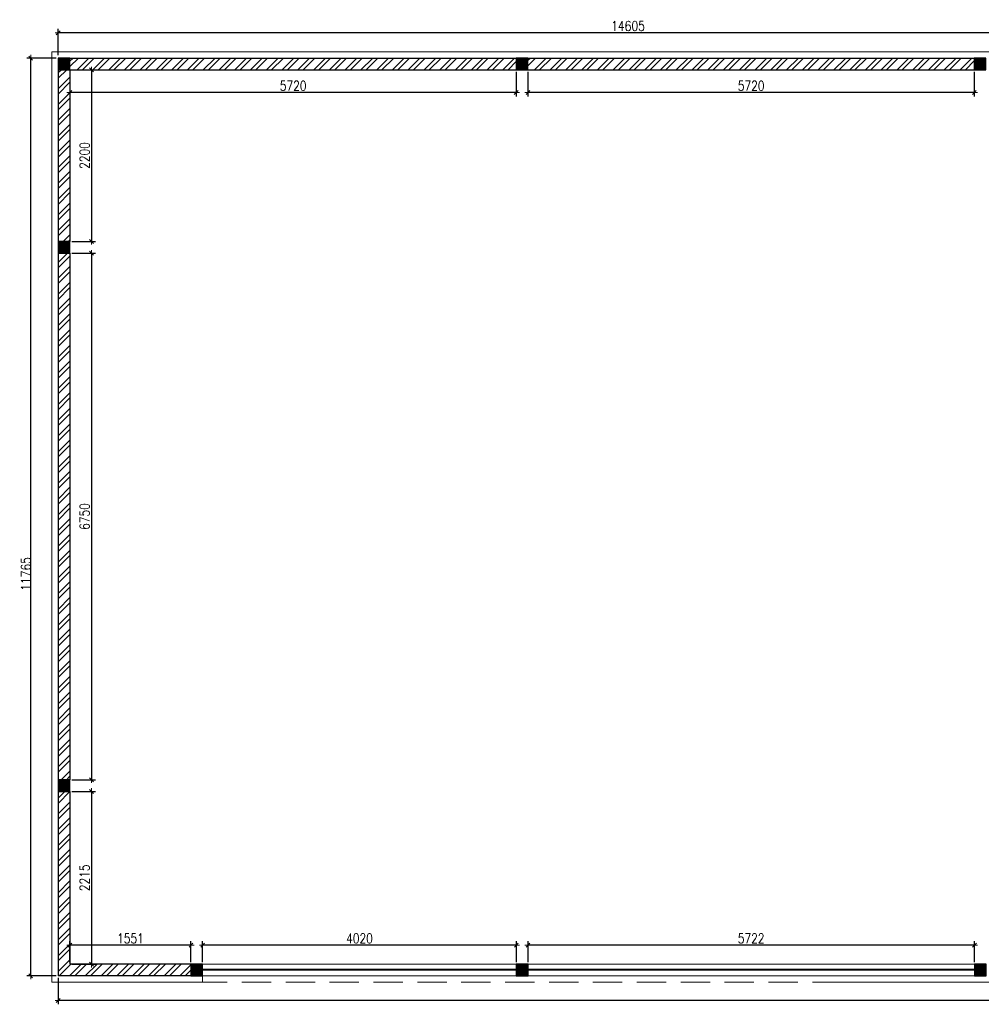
# Model space of a CAD drawing. Header units: millimetres. Extents: x 365044 to 878822, y -384447 to -241456.
# Tile 5 of 65: x 367680 to 380004, y -356836 to -344215. Entities that reach past the tile are written whole.
import ezdxf

# ---------------------------------------------------------------- set-up
doc = ezdxf.new("R2010")
doc.units = ezdxf.units.MM
doc.header["$PDMODE"] = 99
doc.linetypes.add('HIDDEN', pattern=[0.375, 0.25, -0.125])
doc.layers.get('Defpoints').update_dxf_attribs({"color": 250})
for name, color, linetype, lineweight in [('4', 4, 'Continuous', 9), ('A- COLUMN', 1, 'Continuous', 30), ('A- WALL', 7, 'Continuous', 30), ('A-DIM', 7, 'Continuous', 13), ('A-FUNITURE', 6, 'Continuous', 5), ('A-HINDEN', 63, 'HIDDEN', 13)]:
    doc.layers.add(name, color=color, linetype=linetype, lineweight=lineweight)
doc.layers.add('A-HATCH', color=9, linetype='Continuous', lineweight=0, true_color=0x808080)
doc.styles.add('L1', font='simplex.shx', dxfattribs={"width": 0.8})
doc.dimstyles.new('copy 1 TO 50', dxfattribs={"dimscale": 50, "dimtxt": 2.5, "dimasz": 0.02, "dimexe": 1, "dimexo": 0.5, "dimgap": 0.5, "dimtad": 1, "dimdec": 0, "dimzin": 0, "dimdsep": 46, "dimtxsty": 'L1', "dimblk": '$0$$0$$1$new block', "dimcen": 0, "dimdle": 1, "dimclrd": 6, "dimclre": 6, "dimclrt": 7, "dimadec": 0, "dimazin": 0, "dimtfac": 2.5, "dimtdec": 0, "dimtix": 1, "dimtmove": 1, "dimatfit": 3, "dimldrblk": 'OPEN30', "dimfxl": 6, "dimtolj": 1, "dimtzin": 0, "dimarcsym": 0})
pattern_1 = [(45, (-414936.49, 390440.85), (-101.027881, 101.027881), []), (45, (-414869.13, 390440.85), (-101.027881, 101.027881), [])]

# ---------------------------------------------------------------- blocks, each defined once
blk = doc.blocks.new('COL')
at = {"layer": 'A-HATCH'}
h = blk.add_hatch(color=256, dxfattribs=at)
h.dxf.hatch_style = 1
h.paths.add_polyline_path([(23975, 11615), (23975, 11765), (23825, 11765), (23825, 11615)])
h = blk.add_hatch(color=256, dxfattribs=at)
h.dxf.hatch_style = 1
h.paths.add_polyline_path([(29845, 11615), (29845, 11765), (29695, 11765), (29695, 11615)])
h = blk.add_hatch(color=256, dxfattribs=at)
h.dxf.hatch_style = 1
h.paths.add_polyline_path([(35715, 11765), (35565, 11765), (35565, 11615), (35715, 11615)])
h = blk.add_hatch(color=256, dxfattribs=at)
h.dxf.hatch_style = 1
h.paths.add_polyline_path([(35565, 9265), (35715, 9265), (35715, 9415), (35565, 9415)])
h = blk.add_hatch(color=256, dxfattribs=at)
h.dxf.hatch_style = 1
h.paths.add_polyline_path([(35565, 2365), (35715, 2365), (35715, 2515), (35565, 2515)])
h = blk.add_hatch(color=256, dxfattribs=at)
h.dxf.hatch_style = 1
h.paths.add_polyline_path([(23822, 0), (23972, 0), (23972, 150), (23822, 150)])
h = blk.add_hatch(color=256, dxfattribs=at)
h.dxf.hatch_style = 1
h.paths.add_polyline_path([(29844, 150), (29694, 150), (29694, 0), (29844, 0)])
h = blk.add_hatch(color=256, dxfattribs=at)
h.dxf.hatch_style = 1
h.paths.add_polyline_path([(34014, 150), (33864, 150), (33864, 0), (34014, 0)])
at = {"layer": 'A- COLUMN'}
for points in [[(23825, 11765), (23975, 11765), (23975, 11615), (23825, 11615)], [(29695, 11765), (29845, 11765), (29845, 11615), (29695, 11615)], [(35565, 11765), (35715, 11765), (35715, 11615), (35565, 11615)], [(35565, 9415), (35715, 9415), (35715, 9265), (35565, 9265)], [(35565, 2515), (35715, 2515), (35715, 2365), (35565, 2365)], [(23822, 150), (23972, 150), (23972, 0), (23822, 0)], [(29694, 150), (29844, 150), (29844, 0), (29694, 0)], [(33864, 150), (34014, 150), (34014, 0), (33864, 0)]]:
    blk.add_lwpolyline(points, close=True, dxfattribs=at)
blk = doc.blocks.new('$0$$0$$1$new block')
at = {"color": 3}
for p, q in [((40, 0), (-40, 0)), ((25, 25), (-25, -25)), ((0, 40), (0, -40))]:
    blk.add_line(p, q, dxfattribs=at)
blk = doc.blocks.new('*D341')
at = {"layer": 'A-DIM', "color": 6, "linetype": 'Continuous', "lineweight": -2, "transparency": 16777216}
for p, q in [((374194, -344882), (374194, -345199)), ((379914, -344882), (379914, -345199))]:
    blk.add_line(p, q, dxfattribs=at)
at = {"layer": 'A-DIM', "color": 6, "lineweight": -2, "transparency": 16777216}
blk.add_line((379913, -345149), (374195, -345149), dxfattribs=at)
at = {"layer": 'Defpoints', "color": 0, "transparency": 16777216}
for p in [(374194, -344857), (379914, -344857), (374194, -345149)]:
    blk.add_point(p, dxfattribs=at)
at = {"layer": 'A-DIM', "color": 6, "lineweight": -2, "transparency": 16777216, "rotation": 180}
blk.add_blockref('$0$$0$$1$new block', (374194, -345149), dxfattribs=at)
at = {"layer": 'A-DIM', "color": 6, "lineweight": -2, "transparency": 16777216}
blk.add_blockref('$0$$0$$1$new block', (379914, -345149), dxfattribs=at)
at = {"layer": 'A-DIM', "color": 7, "lineweight": -3, "transparency": 16777216, "insert": (377054, -345062), "char_height": 125, "attachment_point": 5, "style": 'L1'}
blk.add_mtext('\\A1;5720', dxfattribs=at)
blk = doc.blocks.new('_Open30')
at = {"color": 0, "linetype": 'ByBlock', "lineweight": -2}
for p, q in [((-1, 0), (0, 0)), ((0, 0), (-1, 0)), ((0, 0), (-1, 0))]:
    blk.add_line(p, q, dxfattribs=at)
blk = doc.blocks.new('*D342')
at = {"layer": 'A-DIM', "color": 6, "linetype": 'Continuous', "lineweight": -2, "transparency": 16777216}
for p, q in [((368349, -344857), (368650, -344857)), ((368349, -347057), (368650, -347057))]:
    blk.add_line(p, q, dxfattribs=at)
at = {"layer": 'A-DIM', "color": 6, "lineweight": -2, "transparency": 16777216}
blk.add_line((368600, -344858), (368600, -347056), dxfattribs=at)
at = {"layer": 'Defpoints', "color": 0, "transparency": 16777216}
for p in [(368324, -344857), (368324, -347057), (368600, -347057)]:
    blk.add_point(p, dxfattribs=at)
at = {"layer": 'A-DIM', "color": 6, "lineweight": -2, "transparency": 16777216}
for p, rotation in [((368600, -344857), 90), ((368600, -347057), 270)]:
    blk.add_blockref('$0$$0$$1$new block', p, dxfattribs=dict(at, rotation=rotation))
at = {"layer": 'A-DIM', "color": 7, "lineweight": -3, "transparency": 16777216, "insert": (368512, -345957), "char_height": 125, "attachment_point": 5, "rotation": 90, "style": 'L1'}
blk.add_mtext('\\A1;2200', dxfattribs=at)
blk = doc.blocks.new('*D343')
at = {"layer": 'A-DIM', "color": 6, "linetype": 'Continuous', "lineweight": -2, "transparency": 16777216}
for p, q in [((368349, -347207), (368650, -347207)), ((368349, -353957), (368650, -353957))]:
    blk.add_line(p, q, dxfattribs=at)
at = {"layer": 'A-DIM', "color": 6, "lineweight": -2, "transparency": 16777216}
blk.add_line((368600, -347208), (368600, -353956), dxfattribs=at)
at = {"layer": 'Defpoints', "color": 0, "transparency": 16777216}
for p in [(368324, -347207), (368324, -353957), (368600, -353957)]:
    blk.add_point(p, dxfattribs=at)
at = {"layer": 'A-DIM', "color": 6, "lineweight": -2, "transparency": 16777216}
for p, rotation in [((368600, -347207), 90), ((368600, -353957), 270)]:
    blk.add_blockref('$0$$0$$1$new block', p, dxfattribs=dict(at, rotation=rotation))
at = {"layer": 'A-DIM', "color": 7, "lineweight": -3, "transparency": 16777216, "insert": (368512, -350582), "char_height": 125, "attachment_point": 5, "rotation": 90, "style": 'L1'}
blk.add_mtext('\\A1;6750', dxfattribs=at)
blk = doc.blocks.new('*D344')
at = {"layer": 'A-DIM', "color": 6, "linetype": 'Continuous', "lineweight": -2, "transparency": 16777216}
for p, q in [((368349, -354107), (368650, -354107)), ((368349, -356322), (368650, -356322))]:
    blk.add_line(p, q, dxfattribs=at)
at = {"layer": 'A-DIM', "color": 6, "lineweight": -2, "transparency": 16777216}
blk.add_line((368600, -354108), (368600, -356321), dxfattribs=at)
at = {"layer": 'Defpoints', "color": 0, "transparency": 16777216}
for p in [(368324, -354107), (368324, -356322), (368600, -356322)]:
    blk.add_point(p, dxfattribs=at)
at = {"layer": 'A-DIM', "color": 6, "lineweight": -2, "transparency": 16777216}
for p, rotation in [((368600, -354107), 90), ((368600, -356322), 270)]:
    blk.add_blockref('$0$$0$$1$new block', p, dxfattribs=dict(at, rotation=rotation))
at = {"layer": 'A-DIM', "color": 7, "lineweight": -3, "transparency": 16777216, "insert": (368512, -355214), "char_height": 125, "attachment_point": 5, "rotation": 90, "style": 'L1'}
blk.add_mtext('\\A1;2215', dxfattribs=at)
blk = doc.blocks.new('*D345')
at = {"layer": 'A-DIM', "color": 6, "linetype": 'Continuous', "lineweight": -2, "transparency": 16777216}
for p, q in [((368324, -356297), (368324, -356028)), ((369875, -356297), (369875, -356028))]:
    blk.add_line(p, q, dxfattribs=at)
at = {"layer": 'A-DIM', "color": 6, "lineweight": -2, "transparency": 16777216}
blk.add_line((369874, -356078), (368325, -356078), dxfattribs=at)
at = {"layer": 'Defpoints', "color": 0, "transparency": 16777216}
for p in [(368324, -356078), (368324, -356322), (369875, -356322)]:
    blk.add_point(p, dxfattribs=at)
at = {"layer": 'A-DIM', "color": 6, "lineweight": -2, "transparency": 16777216, "rotation": 180}
blk.add_blockref('$0$$0$$1$new block', (368324, -356078), dxfattribs=at)
at = {"layer": 'A-DIM', "color": 6, "lineweight": -2, "transparency": 16777216}
blk.add_blockref('$0$$0$$1$new block', (369875, -356078), dxfattribs=at)
at = {"layer": 'A-DIM', "color": 7, "lineweight": -3, "transparency": 16777216, "insert": (369099, -355991), "char_height": 125, "attachment_point": 5, "style": 'L1'}
blk.add_mtext('\\A1;1551', dxfattribs=at)
blk = doc.blocks.new('*D346')
at = {"layer": 'A-DIM', "color": 6, "linetype": 'Continuous', "lineweight": -2, "transparency": 16777216}
for p, q in [((374195, -356297), (374195, -356028)), ((379917, -356297), (379917, -356028))]:
    blk.add_line(p, q, dxfattribs=at)
at = {"layer": 'A-DIM', "color": 6, "lineweight": -2, "transparency": 16777216}
blk.add_line((379916, -356078), (374196, -356078), dxfattribs=at)
at = {"layer": 'Defpoints', "color": 0, "transparency": 16777216}
for p in [(374195, -356078), (374195, -356322), (379917, -356322)]:
    blk.add_point(p, dxfattribs=at)
at = {"layer": 'A-DIM', "color": 6, "lineweight": -2, "transparency": 16777216, "rotation": 180}
blk.add_blockref('$0$$0$$1$new block', (374195, -356078), dxfattribs=at)
at = {"layer": 'A-DIM', "color": 6, "lineweight": -2, "transparency": 16777216}
blk.add_blockref('$0$$0$$1$new block', (379917, -356078), dxfattribs=at)
at = {"layer": 'A-DIM', "color": 7, "lineweight": -3, "transparency": 16777216, "insert": (377056, -355991), "char_height": 125, "attachment_point": 5, "style": 'L1'}
blk.add_mtext('\\A1;5722', dxfattribs=at)
blk = doc.blocks.new('*D347')
at = {"layer": 'A-DIM', "color": 6, "linetype": 'Continuous', "lineweight": -2, "transparency": 16777216}
for p, q in [((370025, -356297), (370025, -356028)), ((374045, -356297), (374045, -356028))]:
    blk.add_line(p, q, dxfattribs=at)
at = {"layer": 'A-DIM', "color": 6, "lineweight": -2, "transparency": 16777216}
blk.add_line((374044, -356078), (370026, -356078), dxfattribs=at)
at = {"layer": 'Defpoints', "color": 0, "transparency": 16777216}
for p in [(370025, -356078), (370025, -356322), (374045, -356322)]:
    blk.add_point(p, dxfattribs=at)
at = {"layer": 'A-DIM', "color": 6, "lineweight": -2, "transparency": 16777216, "rotation": 180}
blk.add_blockref('$0$$0$$1$new block', (370025, -356078), dxfattribs=at)
at = {"layer": 'A-DIM', "color": 6, "lineweight": -2, "transparency": 16777216}
blk.add_blockref('$0$$0$$1$new block', (374045, -356078), dxfattribs=at)
at = {"layer": 'A-DIM', "color": 7, "lineweight": -3, "transparency": 16777216, "insert": (372035, -355991), "char_height": 125, "attachment_point": 5, "style": 'L1'}
blk.add_mtext('\\A1;4020', dxfattribs=at)
blk = doc.blocks.new('*D349')
at = {"layer": 'A-DIM', "color": 6, "linetype": 'Continuous', "lineweight": -2, "transparency": 16777216}
for p, q in [((368149, -344707), (367771, -344707)), ((368149, -356472), (367771, -356472))]:
    blk.add_line(p, q, dxfattribs=at)
at = {"layer": 'A-DIM', "color": 6, "lineweight": -2, "transparency": 16777216}
blk.add_line((367821, -356471), (367821, -344708), dxfattribs=at)
at = {"layer": 'Defpoints', "color": 0, "transparency": 16777216}
for p in [(367821, -344707), (368174, -344707), (368174, -356472)]:
    blk.add_point(p, dxfattribs=at)
at = {"layer": 'A-DIM', "color": 6, "lineweight": -2, "transparency": 16777216}
for p, rotation in [((367821, -344707), 90), ((367821, -356472), 270)]:
    blk.add_blockref('$0$$0$$1$new block', p, dxfattribs=dict(at, rotation=rotation))
at = {"layer": 'A-DIM', "color": 7, "lineweight": -3, "transparency": 16777216, "insert": (367760, -351320), "char_height": 125, "attachment_point": 5, "rotation": 90, "style": 'L1'}
blk.add_mtext('\\A1;11765', dxfattribs=at)
blk = doc.blocks.new('*D350')
at = {"layer": 'A-DIM', "color": 6, "linetype": 'Continuous', "lineweight": -2, "transparency": 16777216}
for p, q in [((368174, -344670), (368174, -344333)), ((382779, -344670), (382779, -344333))]:
    blk.add_line(p, q, dxfattribs=at)
at = {"layer": 'A-DIM', "color": 6, "lineweight": -2, "transparency": 16777216}
blk.add_line((382778, -344383), (368175, -344383), dxfattribs=at)
at = {"layer": 'Defpoints', "color": 0, "transparency": 16777216}
for p in [(368174, -344383), (368174, -344695), (382779, -344695)]:
    blk.add_point(p, dxfattribs=at)
at = {"layer": 'A-DIM', "color": 6, "lineweight": -2, "transparency": 16777216, "rotation": 180}
blk.add_blockref('$0$$0$$1$new block', (368174, -344383), dxfattribs=at)
at = {"layer": 'A-DIM', "color": 6, "lineweight": -2, "transparency": 16777216}
blk.add_blockref('$0$$0$$1$new block', (382779, -344383), dxfattribs=at)
at = {"layer": 'A-DIM', "color": 7, "lineweight": -3, "transparency": 16777216, "insert": (375476, -344295), "char_height": 125, "attachment_point": 5, "style": 'L1'}
blk.add_mtext('\\A1;14605', dxfattribs=at)
blk = doc.blocks.new('*D367')
at = {"layer": 'A-DIM', "color": 6, "linetype": 'Continuous', "lineweight": -2, "transparency": 16777216}
for p, q in [((368174, -356497), (368174, -356836)), ((403889, -356497), (403889, -356836))]:
    blk.add_line(p, q, dxfattribs=at)
at = {"layer": 'A-DIM', "color": 6, "lineweight": -2, "transparency": 16777216}
blk.add_line((403888, -356786), (368175, -356786), dxfattribs=at)
at = {"layer": 'Defpoints', "color": 0, "transparency": 16777216}
for p in [(368174, -356472), (403889, -356472), (368174, -356786)]:
    blk.add_point(p, dxfattribs=at)
at = {"layer": 'A-DIM', "color": 6, "lineweight": -2, "transparency": 16777216, "rotation": 180}
blk.add_blockref('$0$$0$$1$new block', (368174, -356786), dxfattribs=at)
at = {"layer": 'A-DIM', "color": 6, "lineweight": -2, "transparency": 16777216}
blk.add_blockref('$0$$0$$1$new block', (403889, -356786), dxfattribs=at)
at = {"layer": 'A-DIM', "color": 7, "lineweight": -3, "transparency": 16777216, "insert": (386031, -356698), "char_height": 125, "attachment_point": 5, "style": 'L1'}
blk.add_mtext('\\A1;35715', dxfattribs=at)
blk = doc.blocks.new('*D368')
at = {"layer": 'A-DIM', "color": 6, "linetype": 'Continuous', "lineweight": -2, "transparency": 16777216}
for p, q in [((368324, -344882), (368324, -345199)), ((374044, -344882), (374044, -345199))]:
    blk.add_line(p, q, dxfattribs=at)
at = {"layer": 'A-DIM', "color": 6, "lineweight": -2, "transparency": 16777216}
blk.add_line((374043, -345149), (368325, -345149), dxfattribs=at)
at = {"layer": 'Defpoints', "color": 0, "transparency": 16777216}
for p in [(368324, -344857), (374044, -344857), (368324, -345149)]:
    blk.add_point(p, dxfattribs=at)
at = {"layer": 'A-DIM', "color": 6, "lineweight": -2, "transparency": 16777216, "rotation": 180}
blk.add_blockref('$0$$0$$1$new block', (368324, -345149), dxfattribs=at)
at = {"layer": 'A-DIM', "color": 6, "lineweight": -2, "transparency": 16777216}
blk.add_blockref('$0$$0$$1$new block', (374044, -345149), dxfattribs=at)
at = {"layer": 'A-DIM', "color": 7, "lineweight": -3, "transparency": 16777216, "insert": (371184, -345062), "char_height": 125, "attachment_point": 5, "style": 'L1'}
blk.add_mtext('\\A1;5720', dxfattribs=at)

msp = doc.modelspace()

# ---------------------------------------------------------------- hatches: boundary and pattern name
at = {"layer": 'A-HATCH'}
h = msp.add_hatch(dxfattribs=at)
h.set_pattern_fill('ANSI32', color=256, scale=15, angle=360, style=0)
h.set_pattern_definition(pattern_1)
h.paths.add_polyline_path([(368323.8, -344706.9), (374043.8, -344706.9), (374043.8, -344856.9), (368323.8, -344856.9)])
h = msp.add_hatch(dxfattribs=at)
h.set_pattern_fill('ANSI32', color=256, scale=15, angle=360, style=0)
h.set_pattern_definition(pattern_1)
h.paths.add_polyline_path([(374193.8, -344706.9), (379913.8, -344706.9), (379913.8, -344856.9), (374193.8, -344856.9)])
h = msp.add_hatch(dxfattribs=at)
h.set_pattern_fill('ANSI32', color=256, scale=15, angle=360, style=0)
h.set_pattern_definition(pattern_1)
h.paths.add_polyline_path([(368173.8, -344856.9), (368323.8, -344856.9), (368323.8, -347056.9), (368173.8, -347056.9)])
h = msp.add_hatch(dxfattribs=at)
h.set_pattern_fill('ANSI32', color=256, scale=15, angle=360, style=0)
h.set_pattern_definition([(45, (-416429.7, 391164.94), (-101.027881, 101.027881), []), (45, (-416362.34, 391164.94), (-101.027881, 101.027881), [])])
h.paths.add_polyline_path([(368173.8, -347206.9), (368323.8, -347206.9), (368323.8, -353956.9), (368173.8, -353956.9)])
h = msp.add_hatch(dxfattribs=at)
h.set_pattern_fill('ANSI32', color=256, scale=15, angle=360, style=0)
h.set_pattern_definition(pattern_1)
h.paths.add_polyline_path([(368173.8, -354106.9), (368323.8, -354106.9), (368323.8, -356321.9), (369874.8, -356321.9), (369874.8, -356471.9), (368173.8, -356471.9)])

# ---------------------------------------------------------------- linework, layer by layer
at = {"layer": '4', "color": 4}
for points in [[(370024.8, -356384.9), (374044.8, -356384.9), (374044.8, -356396.9), (370024.8, -356396.9)], [(374194.8, -356384.9), (379916.8, -356384.9), (379916.8, -356396.9), (374194.8, -356396.9)]]:
    msp.add_lwpolyline(points, close=True, dxfattribs=at)
at = {"layer": 'A- WALL'}
for p, q in [((368323.8, -344706.9), (374043.8, -344706.9)), ((374193.8, -344706.9), (379913.8, -344706.9)), ((368173.8, -344856.9), (368173.8, -347056.9)), ((368323.8, -344856.9), (374043.8, -344856.9)), ((368323.8, -344856.9), (368323.8, -347056.9)), ((374193.8, -344856.9), (379913.8, -344856.9)), ((368173.8, -347206.9), (368173.8, -353956.9)), ((368323.8, -347206.9), (368323.8, -353956.9)), ((368173.8, -354106.9), (368173.8, -356471.9)), ((368323.8, -354106.9), (368323.8, -356321.9)), ((369874.8, -356321.9), (368323.8, -356321.9)), ((369874.8, -356471.9), (368173.8, -356471.9))]:
    msp.add_line(p, q, dxfattribs=at)
at = {"layer": 'A-FUNITURE', "ltscale": 1500}
for p, q in [((368093.8, -344626.9), (382778.7, -344626.9)), ((368093.8, -344626.9), (368093.8, -356551.9)), ((370024.8, -356551.9), (370024.8, -356471.9)), ((370024.8, -356551.9), (368093.8, -356551.9)), ((383390.8, -356551.9), (378214.8, -356551.9))]:
    msp.add_line(p, q, dxfattribs=at)
at = {"layer": 'A-FUNITURE', "linetype": 'HIDDEN', "ltscale": 1500}
msp.add_line((378214.8, -356551.9), (370024.8, -356551.9), dxfattribs=at)
at = {"layer": 'A-HINDEN', "linetype": 'Continuous', "lineweight": 5, "ltscale": 400}
for p, q in [((374044.8, -356321.9), (370024.8, -356321.9)), ((379916.8, -356321.9), (374194.8, -356321.9)), ((374044.8, -356471.9), (370024.8, -356471.9)), ((379916.8, -356471.9), (374194.8, -356471.9))]:
    msp.add_line(p, q, dxfattribs=at)

# ---------------------------------------------------------------- block references
at = {"layer": 'A- COLUMN', "color": 240, "true_color": 0xed1f24, "xscale": -1}
msp.add_blockref('COL', (403888.8, -356471.9), dxfattribs=at)

# ---------------------------------------------------------------- dimensions: what is measured, and where the dimension line sits
at = {"layer": 'A-DIM', "lineweight": -3}
for base, p1, p2, angle, picture, middle in [((368173.8, -344382.6), (382778.7, -344694.6), (368173.8, -344694.6), 180, '*D350', (375476.3, -344295.1)), ((368323.8, -345149.4), (374043.8, -344856.9), (368323.8, -344856.9), 180, '*D368', (371183.8, -345061.9)), ((368599.9, -347056.9), (368323.8, -344856.9), (368323.8, -347056.9), 90, '*D342', (368512.4, -345956.9)), ((374193.8, -345149.4), (379913.8, -344856.9), (374193.8, -344856.9), 180, '*D341', (377053.8, -345061.9)), ((368599.9, -353956.9), (368323.8, -347206.9), (368323.8, -353956.9), 90, '*D343', (368512.4, -350581.9)), ((368599.9, -356321.9), (368323.8, -354106.9), (368323.8, -356321.9), 90, '*D344', (368512.4, -355214.4)), ((368323.8, -356078.4), (369874.8, -356321.9), (368323.8, -356321.9), 180, '*D345', (369099.3, -355990.9)), ((370024.8, -356078.4), (374044.8, -356321.9), (370024.8, -356321.9), 180, '*D347', (372034.8, -355990.9)), ((374194.8, -356078.4), (379916.8, -356321.9), (374194.8, -356321.9), 180, '*D346', (377055.8, -355990.9)), ((368173.8, -356785.7), (403888.8, -356471.9), (368173.8, -356471.9), 180, '*D367', (386031.3, -356698.2))]:
    dim = msp.add_linear_dim(base=base, p1=p1, p2=p2, angle=angle, dimstyle='copy 1 TO 50', dxfattribs=at)
    dim.commit()
    dim.dimension.update_dxf_attribs({"geometry": picture, "text_midpoint": middle})
dim = msp.add_linear_dim(base=(367821.5, -344706.9), p1=(368173.8, -356471.9), p2=(368173.8, -344706.9), angle=90, dimstyle='copy 1 TO 50', dxfattribs=at)
dim.commit()
dim.dimension.update_dxf_attribs({"geometry": '*D349', "text_midpoint": (367848, -351320.4), "dimtype": 160})

doc.saveas('drawing.dxf')
